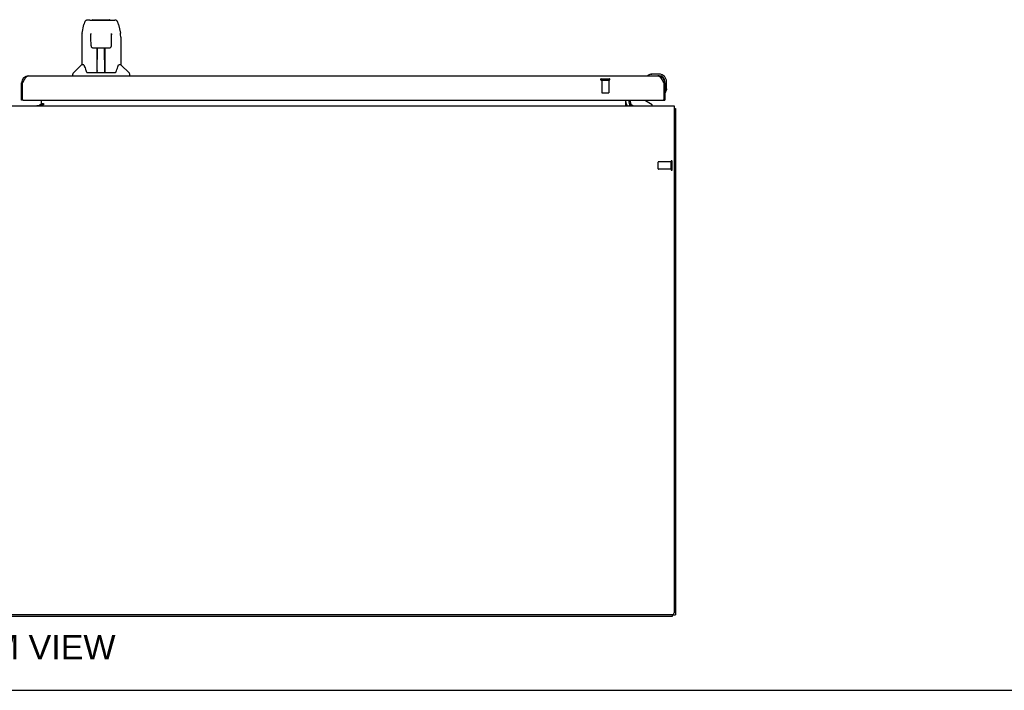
# Model space of a CAD drawing. Header units: inches. Extents: x 0 to 195, y 0 to 126.
# Tile 4 of 18: x 63 to 97, y 0 to 24. Entities that reach past the tile are written whole.
import ezdxf

# ---------------------------------------------------------------- set-up
doc = ezdxf.new("R2010")
doc.units = ezdxf.units.IN
doc.header["$LTSCALE"] = 10.71
doc.header["$MEASUREMENT"] = 0
doc.linetypes.add('HIDDEN', pattern=[0.2, 0.1, -0.1])
doc.layers.get('0').update_dxf_attribs({"linetype": 'CONTINUOUS'})
for name, color, linetype in [('02___PRT_ALL_AXES', 7, 'CONTINUOUS'), ('DEFAULT_2', 8, 'HIDDEN'), ('DIMENSIONS', 7, 'CONTINUOUS')]:
    doc.layers.add(name, color=color, linetype=linetype)
doc.styles.get("Standard").update_dxf_attribs({"font": 'arial.ttf'})

msp = doc.modelspace()

# ---------------------------------------------------------------- linework, layer by layer
at = {"color": 7, "linetype": 'Continuous'}
for p, q in [((65.115, 23.64), (65.034, 23.64)), ((65.116, 23.64), (65.922, 23.64)), ((65.121, 23.64), (65.119, 23.64)), ((65.226, 23.652), (65.812, 23.652)), ((65.923, 23.64), (66.004, 23.64)), ((64.845, 23.18), (64.91, 23.485)), ((66.128, 23.485), (66.193, 23.18)), ((64.83, 23.037), (64.83, 22.065)), ((65.152, 23.128), (65.133, 23.128)), ((65.151, 23.164), (65.152, 23.161)), ((65.152, 23.161), (65.152, 23.156)), ((65.152, 23.156), (65.152, 23.148)), ((65.152, 23.148), (65.152, 23.139)), ((65.154, 23.017), (65.152, 23.139)), ((65.159, 22.733), (65.154, 23.017)), ((65.878, 22.733), (65.886, 23.145)), ((65.905, 23.128), (65.885, 23.128)), ((65.886, 23.145), (65.886, 23.154)), ((66.208, 23.036), (66.208, 22.065)), ((65.24, 22.656), (65.36, 22.656)), ((65.37, 21.81), (65.384, 22.656)), ((65.377, 22.241), (65.377, 22.656)), ((65.383, 22.593), (65.377, 22.593)), ((65.396, 22.657), (65.642, 22.657)), ((65.645, 21.79), (65.63, 22.657)), ((65.631, 22.593), (65.661, 22.593)), ((65.634, 22.657), (65.634, 22.593)), ((65.661, 21.79), (65.661, 22.656)), ((65.678, 22.656), (65.798, 22.656)), ((65.38, 22.431), (65.377, 22.431)), ((65.38, 22.419), (65.377, 22.419)), ((65.661, 22.431), (65.634, 22.431)), ((65.661, 22.419), (65.634, 22.419)), ((64.824, 22.059), (64.526, 21.762)), ((64.903, 22.065), (64.83, 22.065)), ((65.638, 22.191), (65.661, 22.191)), ((65.661, 22.187), (65.638, 22.187)), ((66.208, 22.065), (66.135, 22.065)), ((66.214, 22.059), (66.511, 21.762)), ((64.515, 21.671), (64.515, 21.734)), ((64.998, 21.813), (65.003, 21.805)), ((65.033, 21.79), (66.005, 21.79)), ((65.37, 21.861), (65.37, 21.836)), ((65.377, 21.79), (65.377, 21.794)), ((65.644, 21.836), (65.644, 21.861)), ((66.523, 21.671), (66.523, 21.734)), ((84.897, 21.728), (84.934, 21.731)), ((85.191, 21.731), (84.934, 21.731)), ((85.191, 21.671), (85.147, 21.671)), ((62.706, 21.425), (62.748, 21.425)), ((85.394, 21.425), (85.352, 21.425)), ((85.394, 21.425), (85.394, 21.468)), ((85.454, 21.212), (85.451, 21.174)), ((85.454, 21.212), (85.454, 21.468)), ((85.407, 21.076), (85.407, 21.077)), ((62.768, 20.817), (62.706, 20.817)), ((63.408, 20.688), (63.344, 20.624)), ((63.415, 20.694), (63.415, 20.648)), ((63.415, 20.648), (63.483, 20.648)), ((84.128, 20.614), (84.162, 20.649)), ((84.165, 20.817), (84.165, 20.77)), ((84.952, 20.652), (84.714, 20.79)), ((84.952, 20.613), (84.952, 20.652)), ((85.332, 20.817), (85.394, 20.817)), ((85.717, 20.509), (85.769, 20.509)), ((37.873, 2.613), (85.665, 2.613)), ((85.665, 2.613), (85.665, 2.666)), ((85.665, 2.665), (85.769, 2.665)), ((0, 0), (194.727, 0))]:
    msp.add_line(p, q, dxfattribs=at)
at = {"color": 3, "linetype": 'Continuous'}
for p, q in [((62.953, 21.671), (85.147, 21.671)), ((62.706, 20.817), (62.706, 21.425)), ((62.748, 21.425), (62.761, 21.448)), ((62.748, 20.837), (62.748, 21.425)), ((62.761, 21.448), (62.767, 21.46)), ((62.767, 21.46), (62.773, 21.472)), ((62.773, 21.472), (62.779, 21.483)), ((85.312, 21.5), (85.318, 21.489)), ((85.318, 21.489), (85.324, 21.477)), ((85.324, 21.477), (85.33, 21.466)), ((85.33, 21.466), (85.336, 21.454)), ((85.336, 21.454), (85.346, 21.437)), ((85.346, 21.437), (85.352, 21.425)), ((85.352, 21.425), (85.352, 20.837)), ((85.394, 21.425), (85.394, 20.817)), ((37.821, 20.613), (85.717, 20.613)), ((62.768, 20.817), (85.332, 20.817)), ((63.243, 20.624), (63.415, 20.624)), ((63.415, 20.694), (63.415, 20.817)), ((63.415, 20.694), (63.483, 20.694)), ((63.415, 20.643), (63.415, 20.613)), ((63.483, 20.643), (63.415, 20.643)), ((63.483, 20.694), (63.483, 20.643)), ((84.019, 20.613), (84.019, 20.817)), ((84.123, 20.817), (84.123, 20.756)), ((84.163, 20.651), (84.159, 20.645)), ((84.164, 20.652), (84.163, 20.651)), ((84.165, 20.653), (84.164, 20.652)), ((85.717, 20.613), (85.717, 2.728)), ((85.769, 20.509), (85.769, 2.665)), ((85.654, 2.665), (37.883, 2.665))]:
    msp.add_line(p, q, dxfattribs=at)
at = {"color": 7, "linetype": 'Continuous'}
for points in [[(65.034, 23.64), (65.03, 23.64), (65.015, 23.638), (65, 23.633), (64.986, 23.626), (64.974, 23.618), (64.963, 23.608), (64.953, 23.597), (64.945, 23.584), (64.938, 23.571), (64.931, 23.556), (64.925, 23.54), (64.919, 23.521), (64.913, 23.5), (64.91, 23.485)], [(66.104, 23.562), (66.098, 23.575), (66.091, 23.586), (66.084, 23.597), (66.076, 23.607), (66.066, 23.616), (66.056, 23.624), (66.044, 23.63), (66.031, 23.635), (66.018, 23.639), (66.004, 23.64)], [(66.128, 23.485), (66.125, 23.497), (66.12, 23.516), (66.115, 23.533), (66.11, 23.549), (66.104, 23.562)], [(64.845, 23.18), (64.839, 23.148), (64.833, 23.106), (64.83, 23.064), (64.83, 23.037)], [(65.151, 23.168), (65.151, 23.169), (65.151, 23.169), (65.151, 23.168), (65.151, 23.168), (65.151, 23.167), (65.151, 23.166), (65.151, 23.164)], [(65.886, 23.161), (65.886, 23.164), (65.886, 23.166), (65.886, 23.167), (65.886, 23.168), (65.886, 23.168), (65.886, 23.169)], [(65.886, 23.154), (65.886, 23.159), (65.886, 23.161)], [(66.208, 23.036), (66.207, 23.064), (66.204, 23.107), (66.199, 23.149), (66.193, 23.18)], [(65.159, 22.734), (65.16, 22.722), (65.164, 22.709), (65.169, 22.697), (65.176, 22.686), (65.185, 22.676), (65.196, 22.668), (65.207, 22.662), (65.219, 22.658), (65.231, 22.656), (65.239, 22.656)], [(65.36, 22.656), (65.363, 22.656), (65.372, 22.656), (65.381, 22.656), (65.389, 22.657), (65.396, 22.657)], [(65.642, 22.657), (65.65, 22.657), (65.659, 22.656), (65.667, 22.656), (65.676, 22.656), (65.678, 22.656)], [(65.799, 22.656), (65.808, 22.656), (65.82, 22.658), (65.832, 22.663), (65.843, 22.669), (65.853, 22.677), (65.862, 22.687), (65.869, 22.698), (65.874, 22.71), (65.878, 22.723), (65.878, 22.734)], [(64.9, 22.065), (64.905, 22.055), (64.919, 22.027), (64.934, 21.992), (64.949, 21.95), (64.966, 21.901), (64.98, 21.853)], [(66.057, 21.853), (66.072, 21.899), (66.088, 21.947), (66.103, 21.99), (66.118, 22.026), (66.132, 22.055), (66.138, 22.065)], [(64.98, 21.853), (64.983, 21.845), (64.988, 21.832), (64.993, 21.822), (64.998, 21.813)], [(65.003, 21.805), (65.009, 21.799), (65.016, 21.794), (65.023, 21.791), (65.031, 21.79), (65.033, 21.79)], [(66.005, 21.79), (66.006, 21.79), (66.014, 21.791), (66.022, 21.794), (66.028, 21.799)], [(66.028, 21.799), (66.034, 21.805), (66.04, 21.812)], [(66.04, 21.812), (66.045, 21.821), (66.05, 21.832), (66.055, 21.845), (66.057, 21.853)], [(84.801, 21.685), (84.799, 21.685), (84.799, 21.685)], [(84.806, 21.686), (84.804, 21.686), (84.802, 21.686), (84.801, 21.685)], [(85.407, 21.077), (85.408, 21.078), (85.408, 21.079), (85.409, 21.083)]]:
    msp.add_lwpolyline(points, dxfattribs=at)
at = {"color": 3, "linetype": 'Continuous'}
for points in [[(62.779, 21.483), (62.786, 21.494), (62.789, 21.5), (62.792, 21.506), (62.795, 21.511), (62.798, 21.516), (62.801, 21.522), (62.804, 21.527), (62.807, 21.533), (62.81, 21.538), (62.813, 21.543), (62.816, 21.548), (62.82, 21.553), (62.823, 21.558), (62.826, 21.563), (62.829, 21.568), (62.832, 21.573), (62.835, 21.577), (62.838, 21.582), (62.841, 21.586), (62.844, 21.591), (62.847, 21.595), (62.851, 21.599), (62.854, 21.603), (62.857, 21.607), (62.86, 21.611), (62.863, 21.615), (62.866, 21.619), (62.869, 21.622), (62.872, 21.626), (62.875, 21.629), (62.878, 21.632), (62.882, 21.635), (62.885, 21.638), (62.888, 21.641), (62.891, 21.644), (62.894, 21.647), (62.897, 21.649), (62.9, 21.651), (62.903, 21.654), (62.906, 21.656), (62.909, 21.658), (62.913, 21.66), (62.916, 21.661), (62.919, 21.663), (62.922, 21.664), (62.925, 21.666), (62.928, 21.667), (62.931, 21.668), (62.934, 21.669), (62.937, 21.67), (62.94, 21.67), (62.944, 21.671), (62.947, 21.671), (62.95, 21.671), (62.953, 21.671)], [(85.147, 21.671), (85.15, 21.671), (85.154, 21.671), (85.157, 21.671), (85.16, 21.67), (85.163, 21.67), (85.166, 21.669), (85.169, 21.668), (85.172, 21.667), (85.175, 21.666), (85.178, 21.664), (85.181, 21.663), (85.185, 21.661), (85.188, 21.66), (85.191, 21.658), (85.194, 21.656), (85.197, 21.654), (85.2, 21.651), (85.203, 21.649), (85.206, 21.647), (85.209, 21.644), (85.212, 21.641), (85.215, 21.638), (85.219, 21.635), (85.222, 21.632), (85.225, 21.629), (85.228, 21.626), (85.231, 21.622), (85.234, 21.619), (85.237, 21.615), (85.24, 21.611), (85.243, 21.607), (85.246, 21.603), (85.25, 21.599), (85.253, 21.595), (85.256, 21.591), (85.259, 21.586), (85.262, 21.582), (85.265, 21.577), (85.268, 21.573), (85.271, 21.568), (85.274, 21.563), (85.277, 21.558), (85.281, 21.553), (85.284, 21.548), (85.287, 21.543), (85.29, 21.538), (85.293, 21.533), (85.296, 21.527), (85.299, 21.522), (85.302, 21.517), (85.305, 21.511), (85.308, 21.506), (85.312, 21.5)], [(84.132, 20.617), (84.13, 20.615), (84.128, 20.614), (84.126, 20.614), (84.124, 20.613), (84.123, 20.613)], [(84.159, 20.645), (84.157, 20.643), (84.156, 20.641), (84.154, 20.639), (84.152, 20.636), (84.15, 20.634), (84.148, 20.632), (84.146, 20.629), (84.144, 20.627), (84.142, 20.624), (84.139, 20.622), (84.137, 20.62), (84.135, 20.618), (84.132, 20.617)], [(84.166, 20.654), (84.166, 20.654), (84.166, 20.654), (84.165, 20.653), (84.165, 20.653)], [(85.717, 20.529), (85.719, 20.529), (85.723, 20.528), (85.727, 20.527), (85.73, 20.526), (85.734, 20.525), (85.741, 20.524)], [(85.741, 20.524), (85.745, 20.523), (85.748, 20.522), (85.751, 20.521), (85.754, 20.521), (85.756, 20.52), (85.759, 20.519), (85.761, 20.518), (85.763, 20.517), (85.765, 20.516), (85.766, 20.515), (85.767, 20.514), (85.768, 20.513), (85.768, 20.512), (85.769, 20.511), (85.769, 20.509)]]:
    msp.add_lwpolyline(points, dxfattribs=at)
at = {"color": 7, "linetype": 'Continuous'}
for centre, radius, start, end in [((65.226, 23.632), 0.0197, 90, 156.393), ((65.812, 23.632), 0.0197, 23.607, 90), ((64.838, 22.045), 0.0197, 90, 135), ((66.2, 22.045), 0.0197, 45, 90), ((64.554, 21.734), 0.0394, 135, 180), ((65.389, 21.809), 0.0197, 179, 270), ((65.389, 21.809), 0.0197, 260.739, 269.9232), ((65.625, 21.809), 0.0197, 270, 1), ((65.625, 21.809), 0.0197, 270.0771, 272.6469), ((66.483, 21.734), 0.0394, 0, 45), ((84.814, 21.683), 0.015, 120.8899, 173.6204), ((84.814, 21.686), 0.015, 186.3796, 270), ((84.934, 21.481), 0.25, 90, 120.8899), ((85.191, 21.468), 0.263, 0, 90), ((85.191, 21.468), 0.203, 0, 90), ((85.204, 21.212), 0.25, 329.1101, 360), ((85.409, 21.091), 0.015, 180, 263.6204), ((85.405, 21.091), 0.015, 276.3796, 329.1101), ((84.265, 20.756), 0.246, 180, 215.3264), ((84.322, 20.77), 0.157, 180, 270), ((84.764, 20.877), 0.1, 216.5468, 239.908)]:
    msp.add_arc(centre, radius, start, end, dxfattribs=at)
at = {"color": 3, "linetype": 'Continuous'}
for centre, radius, start, end in [((62.953, 21.425), 0.246, 90, 180), ((85.147, 21.425), 0.246, 0, 90), ((62.768, 20.837), 0.02, 180, 270), ((85.332, 20.837), 0.02, 270, 360), ((63.3, 20.728), 0.115, 295.2502, 360), ((84.265, 20.756), 0.142, 180, 270), ((85.654, 2.728), 0.0625, 270, 360)]:
    msp.add_arc(centre, radius, start, end, dxfattribs=at)
at = {"color": 7, "linetype": 'Continuous'}
for centre, major_axis, start_param, end_param in [((65.369, 21.829), (0, 0.0394), -2.940151, -2.835726), ((65.645, 21.829), (0.0394, 0), -1.875951, -1.570796)]:
    msp.add_ellipse(centre, major_axis=major_axis, ratio=1, start_param=start_param, end_param=end_param, dxfattribs=at)
at = {"layer": '02___PRT_ALL_AXES', "color": 8, "linetype": 'HIDDEN'}
for p, q in [((83.166, 21.524), (83.414, 21.524)), ((83.166, 21.524), (83.166, 21.077)), ((83.414, 21.524), (83.414, 21.077)), ((85.611, 18.633), (85.164, 18.633)), ((85.611, 18.385), (85.611, 18.633)), ((85.611, 18.385), (85.164, 18.385))]:
    msp.add_line(p, q, dxfattribs=at)
at = {"layer": '02___PRT_ALL_AXES', "color": 3, "linetype": 'Continuous'}
msp.add_line((63.243, 20.624), (63.243, 20.613), dxfattribs=at)
at = {"layer": 'DEFAULT_2', "color": 8, "linetype": 'HIDDEN'}
for p, q in [((83.148, 21.567), (83.432, 21.567)), ((83.148, 21.524), (83.432, 21.524)), ((83.176, 21.067), (83.404, 21.067)), ((85.154, 18.395), (85.154, 18.623)), ((85.611, 18.367), (85.611, 18.651)), ((85.654, 18.367), (85.654, 18.651))]:
    msp.add_line(p, q, dxfattribs=at)
for centre, radius, start, end in [((83.148, 21.546), 0.0215, 90, 270), ((83.432, 21.546), 0.0215, 270, 90), ((83.176, 21.077), 0.01, 180, 270), ((83.404, 21.077), 0.01, 270, 360), ((85.164, 18.623), 0.01, 90, 180), ((85.633, 18.651), 0.0215, 360, 180), ((85.164, 18.395), 0.01, 180, 270), ((85.633, 18.367), 0.0215, 180, 0)]:
    msp.add_arc(centre, radius, start, end, dxfattribs=at)

# ---------------------------------------------------------------- texts
at = {"layer": 'DIMENSIONS', "color": 2, "linetype": 'Continuous', "insert": (61.757, 1.951), "char_height": 0.85909, "width": 8.51426, "attachment_point": 2, "line_spacing_factor": 0.9}
msp.add_mtext('BOTTOM VIEW', dxfattribs=at)

doc.saveas('drawing.dxf')
